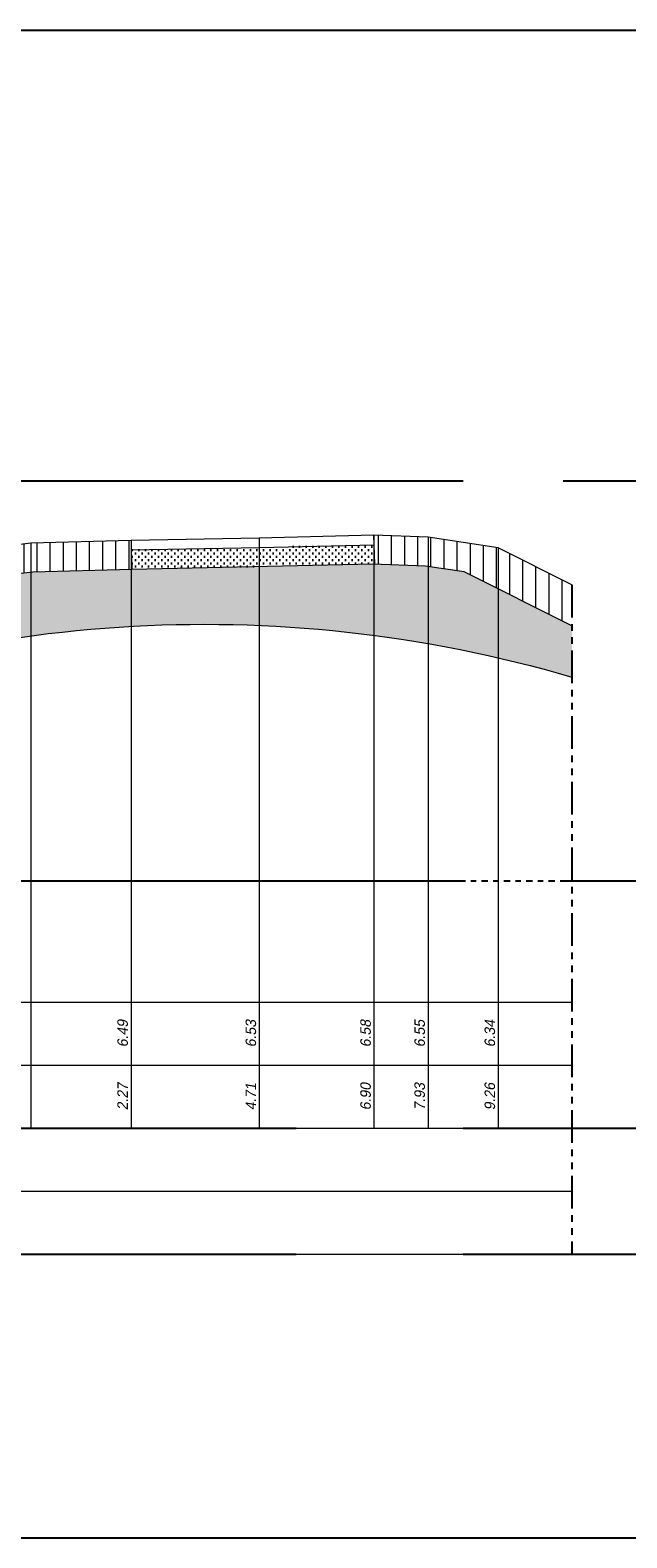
# Model space of a CAD drawing. Header units: metres. Extents: x -256 to 430, y -135 to 172.
# Tile 15 of 29: x 154 to 165, y 19 to 47. Entities that reach past the tile are written whole.
import ezdxf
from ezdxf.enums import TextEntityAlignment as Align

# ---------------------------------------------------------------- set-up
doc = ezdxf.new("R2010")
doc.units = ezdxf.units.M
doc.header["$LTSCALE"] = 0.1
for name, pattern in [('CENTER', [50.8, 31.75, -6.35, 6.35, -6.35]), ('HIDDEN', [9.525, 6.35, -3.175]), ('NAP', [20, 12.5, -2.5, 2.5, -2.5]), ('PHANTOM', [2.5, 1.25, -0.25, 0.25, -0.25, 0.25, -0.25])]:
    doc.linetypes.add(name, pattern=pattern)
for name, color, linetype, lineweight in [('DP-Afbreek', 2, 'PHANTOM', 25), ('DP-BS-arcering_klei', 253, 'Continuous', 0), ('DP-BS-arcering_zand', 6, 'Continuous', 25), ('DP-BS-Matenbalk_verlenglijnen', 253, 'Continuous', 0), ('DP-BS-profiel', 2, 'Continuous', 25), ('DP-Matenbalk', 1, 'Continuous', 18), ('DP-Matenbalk_bestaandehoogten', 6, 'Continuous', 25), ('DP-NAP-lijn', 6, 'NAP', 25), ('DP-Waterlijn_tekst', 7, 'Continuous', 35), ('TL-2.5 mm tekst_schaaldp', 7, 'Continuous', 25), ('TL-2.5mm Tekst', 7, 'Continuous', 25), ('TL-5.0mm Tekst', 4, 'Continuous', 50)]:
    doc.layers.add(name, color=color, linetype=linetype, lineweight=lineweight)
doc.layers.add('DP-BS-arcrand', color=111, linetype='Continuous', plot=False)
doc.styles.add('dp-besthgt', font='StagCAD.ttf', dxfattribs={"oblique": 10, "height": 0.2})
doc.styles.add('StagCAD', font='StagCAD.ttf')

# ---------------------------------------------------------------- blocks, each defined once
blk = doc.blocks.new('*U7')
at = {"layer": 'DP-Matenbalk'}
for p, q in [((6, -4.7), (54, -4.7)), ((6, -5.9), (54, -5.9)), ((6, -7.1), (54, -7.1)), ((6, -8.3), (54, -8.3)), ((6, -9.5), (54, -9.5))]:
    blk.add_line(p, q, dxfattribs=at)
at = {"layer": 'TL-2.5 mm tekst_schaaldp', "style": 'StagCAD', "width": 0.96}
blk.add_attdef('SCHAAL', (-0.05, -11.124), '', height=0.25, dxfattribs=at)
at = {"layer": 'TL-2.5mm Tekst', "lineweight": 35, "style": 'StagCAD', "width": 0.96}
blk.add_attdef('GEBIEDDWP', (7.116, -10.535), '', height=0.25, dxfattribs=at)
at = {"layer": 'TL-5.0mm Tekst', "style": 'StagCAD', "width": 0.96}
blk.add_attdef('OMSCHRIJVING', (-0.05, -10.535), '', height=0.5, dxfattribs=at)
blk = doc.blocks.new('*U12')
at = {"layer": 'DP-NAP-lijn'}
blk.add_line((0, 0), (540, 0), dxfattribs=at)
at = {"layer": 'DP-NAP-lijn', "style": 'StagCAD'}
blk.add_attdef('NAPLIJN', (6.25, 1), '', height=2.5, dxfattribs=at)
at = {"layer": 'DP-Waterlijn_tekst', "style": 'StagCAD'}
blk.add_attdef('WP', text='', height=2.5, dxfattribs=at).set_placement((11.17, 16.5), align=Align.BOTTOM_CENTER)
blk = doc.blocks.new('DWP2 bestaand')
at = {"layer": 'DP-BS-arcering_klei', "lineweight": 0}
h = blk.add_hatch(dxfattribs=at)
h.set_pattern_fill('_USER', color=251, scale=2.5, angle=90, pattern_type=0)
h.set_pattern_definition([(90, (-10.9356, 4.098), (-0.25, 0), [])])
h.paths.add_polyline_path([(2.285, 5.932), (2.273, 6.302), (2.27, 6.482), (0.36, 6.428), (-0.3, 6.35), (-1.447, 6.019), (-3.153, 5.499), (-4.753, 4.986), (-6.219, 4.6), (-7.063, 4.41), (-8.825, 4.219), (-10.446, 4.109), (-10.936, 4.098), (-11.492, 3.58), (-10.694, 3.503), (-10.419, 3.509), (-8.772, 3.621), (-6.965, 3.817), (-6.076, 4.017), (-4.585, 4.41), (-2.974, 4.926), (-1.276, 5.444), (0.114, 5.845), (0.4, 5.879)])
h.paths.add_polyline_path([(6.897, 6.58), (6.911, 6.029), (7.875, 5.994), (8.614, 5.882), (10.668, 4.855), (10.668, 5.638), (9.263, 6.34), (7.927, 6.542)])
at = {"layer": 'DP-BS-arcering_zand', "lineweight": 30}
h = blk.add_hatch(dxfattribs=at)
h.set_pattern_fill('CUNETZAND', color=251, pattern_type=2)
h.set_pattern_definition([(0, (0, 0), (0.0625, 0.0625), [0, -0.125])])
h.paths.add_polyline_path([(4.716, 6.345), (2.273, 6.302), (2.285, 5.932), (6.877, 6.03), (6.911, 6.029), (6.901, 6.4)])
h = blk.add_hatch(dxfattribs=at)
h.set_pattern_fill('CUNETZAND', color=251, pattern_type=2)
h.set_pattern_definition([(0, (-153.33217, -1.204), (0.0625, 0.0625), [0, -0.125])])
h.paths.add_polyline_path([(-6.381, 2.767, -0.177146), (10.668, 3.88), (10.668, 4.855), (8.614, 5.882), (7.875, 5.994), (6.877, 6.03), (2.285, 5.932), (0.4, 5.879), (0.114, 5.845), (-1.276, 5.444), (-2.974, 4.926), (-4.585, 4.41), (-6.076, 4.017), (-6.965, 3.817), (-8.772, 3.621), (-10.419, 3.509), (-10.694, 3.503), (-11.492, 3.58), (-11.245, 3.332), (-11.375, 3.211), (-12.424, 3.35), (-12.59, 3.32), (-13.292, 3.087), (-14.33, 2.827), (-15.097, 2.687), (-15.903, 2.462), (-16.802, 2.242), (-21.337, 1.006), (-23.436, 0.418), (-24.034, 0.268), (-21.756, -2.011), (-20.332, -0.587, -0.251036), (-10.848, 2.279, 0.154788)])
at = {"layer": 'DP-Afbreek', "ltscale": 5}
blk.add_lwpolyline([(10.668, 5.638), (10.668, -7.104)], dxfattribs=at)
at = {"layer": 'DP-BS-arcrand', "color": 251, "lineweight": 0}
blk.add_lwpolyline([(-21.756, -2.011), (-20.332, -0.587, -0.251036), (-10.848, 2.279, 0.154788), (-6.381, 2.767, -0.177146), (10.668, 3.88, -0.177146)], format="xyb", dxfattribs=at)
at = {"layer": 'DP-BS-Matenbalk_verlenglijnen'}
for points in [[(0.36, 6.428), (0.36, -4.704)], [(2.27, 6.482), (2.27, -4.704)], [(4.712, 6.525), (4.712, -4.704)], [(6.897, 6.58), (6.897, -4.704)], [(7.927, 6.542), (7.927, -4.704)], [(9.263, 6.34), (9.263, -4.704)]]:
    blk.add_lwpolyline(points, dxfattribs=at)
at = {"layer": 'DP-BS-profiel', "color": 1, "lineweight": 18}
for points in [[(10.668, 5.638), (9.263, 6.34), (7.927, 6.542), (6.897, 6.58), (4.712, 6.525), (2.27, 6.482), (0.36, 6.428), (-0.3, 6.35), (-1.447, 6.019), (-3.153, 5.499), (-4.753, 4.986), (-6.219, 4.6), (-7.063, 4.41), (-8.825, 4.219), (-10.446, 4.109), (-10.936, 4.098)], [(6.901, 6.4), (6.897, 6.58), (4.712, 6.525), (2.27, 6.482), (2.273, 6.302), (4.716, 6.345), (6.901, 6.4)], [(6.911, 6.029), (6.901, 6.4)], [(10.668, 4.855), (8.614, 5.882), (7.875, 5.994), (6.877, 6.03), (2.285, 5.932), (0.4, 5.879), (0.114, 5.845), (-1.276, 5.444), (-2.974, 4.926), (-4.585, 4.41), (-6.076, 4.017), (-6.965, 3.817), (-8.772, 3.621), (-10.419, 3.509), (-10.694, 3.503), (-11.492, 3.58)], [(2.273, 6.302), (2.285, 5.932)]]:
    blk.add_lwpolyline(points, dxfattribs=at)
at = {"layer": 'DP-Matenbalk_bestaandehoogten', "style": 'dp-besthgt', "oblique": 10}
for s, p in [('6.49', (2.27, -2.904)), ('6.53', (4.712, -2.904)), ('6.58', (6.897, -2.904)), ('6.55', (7.927, -2.904)), ('6.34', (9.263, -2.904)), ('2.27', (2.27, -4.104)), ('4.71', (4.712, -4.104)), ('6.90', (6.897, -4.104)), ('7.93', (7.927, -4.104)), ('9.26', (9.263, -4.104))]:
    blk.add_text(s, height=0.2, rotation=90, dxfattribs=at).set_placement(p, align=Align.BOTTOM_CENTER)

msp = doc.modelspace()

# ---------------------------------------------------------------- linework, layer by layer
at = {"layer": 'Defpoints', "color": 1, "ltscale": 10}
for points in [[(0, 47.4), (308, 47.4)], [(0, 18.7), (308, 18.7)]]:
    msp.add_lwpolyline(points, dxfattribs=at)
at = {"layer": 'Defpoints', "linetype": 'CENTER', "ltscale": 3}
for points in [[(0, 38.8186), (308, 38.8186)], [(0.0001, 31.204), (308, 31.204)]]:
    msp.add_lwpolyline(points, dxfattribs=at)
at = {"layer": 'Defpoints', "linetype": 'HIDDEN', "ltscale": 10}
for points in [[(0, 26.5), (308, 26.5)], [(0, 24.1), (308, 24.1)]]:
    msp.add_lwpolyline(points, dxfattribs=at)

# ---------------------------------------------------------------- block references
at = {"layer": 'DP-BS-profiel'}
msp.add_blockref('DWP2 bestaand', (153.3322, 31.204), dxfattribs=at)
at = {"layer": 'DP-Matenbalk', "lineweight": 0}
msp.add_blockref('*U7', (110, 33.6), dxfattribs=at)
at = {"layer": 'DP-NAP-lijn', "xscale": 0.1, "yscale": 0.1, "zscale": 0.1}
msp.add_blockref('*U12', (110.0001, 31.204), dxfattribs=at)

doc.saveas('drawing.dxf')
